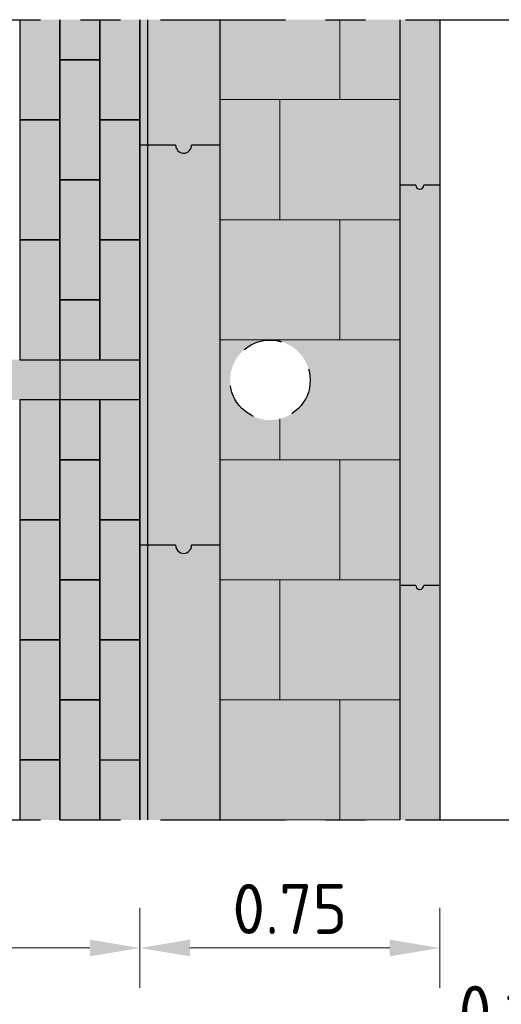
# Model space of a CAD drawing. Header units: metres. Extents: x 104013 to 108981, y 427946 to 428479.
# Tile 84 of 256: x 108737.13 to 108738.33, y 428260.95 to 428263.41. Entities that reach past the tile are written whole.
import ezdxf

# ---------------------------------------------------------------- set-up
doc = ezdxf.new("R2010")
doc.units = ezdxf.units.M
for name, pattern in [('CENTER', [2, 1.25, -0.25, 0.25, -0.25]), ('DASHED2', [0.375, 0.25, -0.125]), ('XX-AFBREEK', [7, 4, -1, 1, -1])]:
    doc.linetypes.add(name, pattern=pattern)
doc.layers.get('DefPoints').update_dxf_attribs({"color": 211, "lineweight": 18})
for name, color, linetype, lineweight in [('N-WE-IE-MEUBILAIR_WEGMEUBILAIR_LICHTMAST-SD', 251, 'Continuous', 25), ('N-WE-VH-KANTOPSLUITING_ELEMENT_INRITBAND-SD', 252, 'Continuous', 25), ('N-WE-VH-KANTVERHARDING-M', 7, 'Continuous', 18), ('N-WE-VH-VERHARDING-GD', 7, 'Continuous', 25), ('N-WE-VH-VERHARDING_TEGEL-AD-50', 252, 'Continuous', 18), ('X-XX-AL-AFBREEKLIJN-GD', 7, 'XX-AFBREEK', 25)]:
    doc.layers.add(name, color=color, linetype=linetype, lineweight=lineweight)
doc.layers.add('N-WE-VH-VERHARDING-AP_VOETPAD', color=7, linetype='Continuous', true_color=0xdbdbdb)
doc.styles.add('NLCS-ISO-M50-T25', font='NLCS-ISO.ttf', dxfattribs={"height": 0.125})
doc.dimstyles.new('NLCS-M50-T25-PIJL_l2_h1', dxfattribs={"dimscale": 0.05, "dimtxt": 2.5, "dimasz": 2.5, "dimexe": 2, "dimexo": 2, "dimgap": 0.7, "dimtad": 1, "dimzin": 0, "dimdsep": 46, "dimtxsty": 'NLCS-ISO-M50-T25', "dimcen": 2.5, "dimdle": 2, "dimclrd": 256, "dimclre": 256, "dimclrt": 256, "dimadec": 1, "dimazin": 0, "dimtfac": 1, "dimtofl": 0, "dimtmove": 1, "dimatfit": 0, "dimfxl": 2, "dimfxlon": 1, "dimtfillclr": 256, "dimtolj": 1, "dimtzin": 0, "dimlwd": 18, "dimlwe": 18, "dimarcsym": 0})

# ---------------------------------------------------------------- blocks, each defined once
blk = doc.blocks.new('*D924')
at = {"layer": 'DefPoints', "color": 0, "transparency": 16777216}
for p in [(108737.6301, 428261.8249), (108737.4301, 428261.6049), (108737.4301, 428260.499)]:
    blk.add_point(p, dxfattribs=at)
at = {"layer": 'N-WE-VH-KANTVERHARDING-M', "lineweight": 18, "transparency": 16777216}
for p, q in [((108737.4301, 428260.599), (108737.4301, 428260.399)), ((108737.6301, 428260.599), (108737.6301, 428260.399)), ((108737.3051, 428260.499), (108737.1801, 428260.499)), ((108737.6301, 428260.499), (108737.4301, 428260.499)), ((108737.5301, 428260.499), (108737.6321, 428260.159)), ((108737.7551, 428260.499), (108737.8801, 428260.499)), ((108737.6321, 428260.159), (108737.9771, 428260.159))]:
    blk.add_line(p, q, dxfattribs=at)
at = {"layer": 'N-WE-VH-KANTVERHARDING-M', "transparency": 16777216}
for points in [[(108737.3051, 428260.5198), (108737.3051, 428260.4781), (108737.4301, 428260.499)], [(108737.7551, 428260.5198), (108737.7551, 428260.4781), (108737.6301, 428260.499)]]:
    blk.add_solid(points, dxfattribs=at)
at = {"layer": 'N-WE-VH-KANTVERHARDING-M', "transparency": 16777216, "insert": (108737.8046, 428260.2565), "char_height": 0.125, "attachment_point": 5, "style": 'NLCS-ISO-M50-T25'}
blk.add_mtext('\\A1;0.20', dxfattribs=at)
blk = doc.blocks.new('*D925')
at = {"layer": 'DefPoints', "color": 0, "transparency": 16777216}
for p in [(108732.7307, 428261.6011), (108737.4301, 428261.6049), (108732.7307, 428260.499)]:
    blk.add_point(p, dxfattribs=at)
at = {"layer": 'N-WE-VH-KANTVERHARDING-M', "lineweight": 18, "transparency": 16777216}
for p, q in [((108732.7307, 428260.599), (108732.7307, 428260.399)), ((108737.4301, 428260.599), (108737.4301, 428260.399)), ((108737.3051, 428260.499), (108732.8557, 428260.499))]:
    blk.add_line(p, q, dxfattribs=at)
at = {"layer": 'N-WE-VH-KANTVERHARDING-M', "transparency": 16777216}
for points in [[(108732.8557, 428260.5198), (108732.8557, 428260.4781), (108732.7307, 428260.499)], [(108737.3051, 428260.5198), (108737.3051, 428260.4781), (108737.4301, 428260.499)]]:
    blk.add_solid(points, dxfattribs=at)
at = {"layer": 'N-WE-VH-KANTVERHARDING-M', "transparency": 16777216, "insert": (108735.0804, 428260.5965), "char_height": 0.125, "attachment_point": 5, "style": 'NLCS-ISO-M50-T25'}
blk.add_mtext('\\A1;4.70', dxfattribs=at)
blk = doc.blocks.new('*D926')
at = {"layer": 'DefPoints', "color": 0, "transparency": 16777216}
for p in [(108738.1794, 428261.6791), (108732.7307, 428261.1192), (108738.1794, 428259.9171)]:
    blk.add_point(p, dxfattribs=at)
at = {"layer": 'N-WE-VH-KANTVERHARDING-M', "lineweight": 18, "transparency": 16777216}
for p, q in [((108732.7307, 428260.0171), (108732.7307, 428259.8171)), ((108738.1794, 428260.0171), (108738.1794, 428259.8171)), ((108732.8557, 428259.9171), (108738.0544, 428259.9171))]:
    blk.add_line(p, q, dxfattribs=at)
at = {"layer": 'N-WE-VH-KANTVERHARDING-M', "transparency": 16777216}
for points in [[(108732.8557, 428259.938), (108732.8557, 428259.8963), (108732.7307, 428259.9171)], [(108738.0544, 428259.938), (108738.0544, 428259.8963), (108738.1794, 428259.9171)]]:
    blk.add_solid(points, dxfattribs=at)
at = {"layer": 'N-WE-VH-KANTVERHARDING-M', "transparency": 16777216, "insert": (108735.455, 428260.0146), "char_height": 0.125, "attachment_point": 5, "style": 'NLCS-ISO-M50-T25'}
blk.add_mtext('\\A1;5.45', dxfattribs=at)
blk = doc.blocks.new('*D920')
at = {"layer": 'DefPoints', "color": 0, "transparency": 16777216}
for p in [(108738.0794, 428261.8791), (108737.6301, 428261.8249), (108738.0794, 428260.499)]:
    blk.add_point(p, dxfattribs=at)
at = {"layer": 'N-WE-VH-KANTVERHARDING-M', "lineweight": 18, "transparency": 16777216}
for p, q in [((108737.6301, 428260.599), (108737.6301, 428260.399)), ((108738.0794, 428260.599), (108738.0794, 428260.399)), ((108737.7551, 428260.499), (108737.9544, 428260.499))]:
    blk.add_line(p, q, dxfattribs=at)
at = {"layer": 'N-WE-VH-KANTVERHARDING-M', "transparency": 16777216}
for points in [[(108737.7551, 428260.5198), (108737.7551, 428260.4781), (108737.6301, 428260.499)], [(108737.9544, 428260.5198), (108737.9544, 428260.4781), (108738.0794, 428260.499)]]:
    blk.add_solid(points, dxfattribs=at)
at = {"layer": 'N-WE-VH-KANTVERHARDING-M', "transparency": 16777216, "insert": (108737.8547, 428260.5965), "char_height": 0.125, "attachment_point": 5, "style": 'NLCS-ISO-M50-T25'}
blk.add_mtext('\\A1;0.45', dxfattribs=at)
blk = doc.blocks.new('*D921')
at = {"layer": 'DefPoints', "color": 0, "transparency": 16777216}
for p in [(108738.0794, 428261.8759), (108738.1801, 428261.8711), (108738.1801, 428260.499)]:
    blk.add_point(p, dxfattribs=at)
at = {"layer": 'N-WE-VH-KANTVERHARDING-M', "lineweight": 18, "transparency": 16777216}
for p, q in [((108738.1297, 428260.499), (108738.1958, 428260.8321)), ((108738.1958, 428260.8321), (108738.5158, 428260.8321)), ((108738.0794, 428260.599), (108738.0794, 428260.399)), ((108738.1801, 428260.599), (108738.1801, 428260.399)), ((108737.9544, 428260.499), (108737.8294, 428260.499)), ((108738.0794, 428260.499), (108738.1801, 428260.499)), ((108738.3051, 428260.499), (108738.4301, 428260.499))]:
    blk.add_line(p, q, dxfattribs=at)
at = {"layer": 'N-WE-VH-KANTVERHARDING-M', "transparency": 16777216}
for points in [[(108737.9544, 428260.5198), (108737.9544, 428260.4781), (108738.0794, 428260.499)], [(108738.3051, 428260.5198), (108738.3051, 428260.4781), (108738.1801, 428260.499)]]:
    blk.add_solid(points, dxfattribs=at)
at = {"layer": 'N-WE-VH-KANTVERHARDING-M', "transparency": 16777216, "insert": (108738.3558, 428260.9296), "char_height": 0.125, "attachment_point": 5, "style": 'NLCS-ISO-M50-T25'}
blk.add_mtext('\\A1;0.10', dxfattribs=at)
blk = doc.blocks.new('*D928')
at = {"layer": 'DefPoints', "color": 0, "transparency": 16777216}
for p in [(108737.4301, 428261.7349), (108733.0307, 428261.6211), (108737.4301, 428261.0864)]:
    blk.add_point(p, dxfattribs=at)
at = {"layer": 'N-WE-VH-KANTVERHARDING-M', "lineweight": 18, "transparency": 16777216}
for p, q in [((108733.0307, 428261.1864), (108733.0307, 428260.9864)), ((108737.4301, 428261.1864), (108737.4301, 428260.9864)), ((108733.1557, 428261.0864), (108737.3051, 428261.0864))]:
    blk.add_line(p, q, dxfattribs=at)
at = {"layer": 'N-WE-VH-KANTVERHARDING-M', "transparency": 16777216}
for points in [[(108733.1557, 428261.1072), (108733.1557, 428261.0656), (108733.0307, 428261.0864)], [(108737.3051, 428261.1072), (108737.3051, 428261.0656), (108737.4301, 428261.0864)]]:
    blk.add_solid(points, dxfattribs=at)
at = {"layer": 'N-WE-VH-KANTVERHARDING-M', "transparency": 16777216, "insert": (108735.2304, 428261.1839), "char_height": 0.125, "attachment_point": 5, "style": 'NLCS-ISO-M50-T25'}
blk.add_mtext('\\A1;4.40', dxfattribs=at)
blk = doc.blocks.new('*D929')
at = {"layer": 'DefPoints', "color": 0, "transparency": 16777216}
for p in [(108738.1794, 428261.8791), (108737.4301, 428261.7349), (108738.1794, 428261.0864)]:
    blk.add_point(p, dxfattribs=at)
at = {"layer": 'N-WE-VH-KANTVERHARDING-M', "lineweight": 18, "transparency": 16777216}
for p, q in [((108737.4301, 428261.1864), (108737.4301, 428260.9864)), ((108738.1794, 428261.1864), (108738.1794, 428260.9864)), ((108737.5551, 428261.0864), (108738.0544, 428261.0864))]:
    blk.add_line(p, q, dxfattribs=at)
at = {"layer": 'N-WE-VH-KANTVERHARDING-M', "transparency": 16777216}
for points in [[(108737.5551, 428261.1072), (108737.5551, 428261.0656), (108737.4301, 428261.0864)], [(108738.0544, 428261.1072), (108738.0544, 428261.0656), (108738.1794, 428261.0864)]]:
    blk.add_solid(points, dxfattribs=at)
at = {"layer": 'N-WE-VH-KANTVERHARDING-M', "transparency": 16777216, "insert": (108737.8047, 428261.1839), "char_height": 0.125, "attachment_point": 5, "style": 'NLCS-ISO-M50-T25'}
blk.add_mtext('\\A1;0.75', dxfattribs=at)
blk = doc.blocks.new('*D917')
at = {"layer": 'DefPoints', "color": 0, "transparency": 16777216}
for p in [(108726.7313, 428261.5215), (108738.1801, 428261.5215), (108726.7313, 428259.4251)]:
    blk.add_point(p, dxfattribs=at)
at = {"layer": 'N-WE-VH-KANTVERHARDING-M', "lineweight": 18, "transparency": 16777216}
for p, q in [((108726.7313, 428259.5251), (108726.7313, 428259.3251)), ((108738.1801, 428259.5251), (108738.1801, 428259.3251)), ((108738.0551, 428259.4251), (108726.8563, 428259.4251))]:
    blk.add_line(p, q, dxfattribs=at)
at = {"layer": 'N-WE-VH-KANTVERHARDING-M', "transparency": 16777216}
for points in [[(108726.8563, 428259.4459), (108726.8563, 428259.4043), (108726.7313, 428259.4251)], [(108738.0551, 428259.4459), (108738.0551, 428259.4043), (108738.1801, 428259.4251)]]:
    blk.add_solid(points, dxfattribs=at)
at = {"layer": 'N-WE-VH-KANTVERHARDING-M', "transparency": 16777216, "insert": (108732.4557, 428259.5226), "char_height": 0.125, "attachment_point": 5, "style": 'NLCS-ISO-M50-T25'}
blk.add_mtext('\\A1;11.45', dxfattribs=at)

msp = doc.modelspace()

# ---------------------------------------------------------------- hatches: boundary and pattern name
at = {"layer": 'N-WE-VH-KANTOPSLUITING_ELEMENT_INRITBAND-SD'}
h = msp.add_hatch(color=253, dxfattribs=at)
h.dxf.hatch_style = 1
h.paths.add_polyline_path([(108737.6294, 428261.4062), (108737.6294, 428263.4062), (108737.4294, 428263.4062), (108737.4294, 428261.4062)])
h = msp.add_hatch(color=253, dxfattribs=at)
h.dxf.hatch_style = 1
h.paths.add_polyline_path([(108738.0794, 428261.4062), (108738.0794, 428263.4062), (108738.1794, 428263.4062), (108738.1794, 428261.4062)])
at = {"layer": 'N-WE-VH-VERHARDING-AP_VOETPAD'}
h = msp.add_hatch(color=256, dxfattribs=at)
h.paths.add_polyline_path([(108737.4297, 428263.1562), (108737.3297, 428263.1562), (108737.3297, 428263.0062), (108737.3297, 428262.8562), (108737.4297, 428262.8562)])
h.paths.add_polyline_path([(108737.3297, 428263.3062), (108737.2297, 428263.3062), (108737.2297, 428263.1562), (108737.2297, 428263.0062), (108737.3297, 428263.0062)])
h.paths.add_polyline_path([(108737.2297, 428263.1562), (108737.1297, 428263.1562), (108737.1297, 428262.8562), (108737.2297, 428262.8562)])
h.paths.add_polyline_path([(108737.2297, 428263.4062), (108737.1297, 428263.4062), (108737.1297, 428263.1562), (108737.2297, 428263.1562)])
h.paths.add_polyline_path([(108737.3297, 428263.4062), (108737.2297, 428263.4062), (108737.2297, 428263.3062), (108737.3297, 428263.3062)])
h.paths.add_polyline_path([(108737.4297, 428263.4062), (108737.3297, 428263.4062), (108737.3297, 428263.3062), (108737.3297, 428263.1562), (108737.4297, 428263.1562)])
h = msp.add_hatch(color=256, dxfattribs=at)
edge = h.paths.add_edge_path()
edge.add_arc((108737.7555, 428262.5055), 0.1, 0, 360)
h.paths.add_polyline_path([(108737.6294, 428263.4062), (108738.0791, 428263.4062), (108738.0794, 428261.4062), (108737.6294, 428261.4062)])
h = msp.add_hatch(color=256, dxfattribs=at)
h.paths.add_polyline_path([(108737.2297, 428262.8562), (108737.1297, 428262.8562), (108737.1297, 428262.5562), (108737.2297, 428262.5562)])
h.paths.add_polyline_path([(108737.3297, 428263.0062), (108737.2297, 428263.0062), (108737.2297, 428262.7062), (108737.3297, 428262.7062)])
h.paths.add_polyline_path([(108737.3297, 428262.7062), (108737.2297, 428262.7062), (108737.2297, 428262.5562), (108737.3297, 428262.5562)])
msp.add_hatch(color=256, dxfattribs=at).paths.add_polyline_path([(108737.4297, 428262.8562), (108737.3297, 428262.8562), (108737.3297, 428262.5562), (108737.4297, 428262.5562)])
at = {"layer": 'N-WE-VH-VERHARDING-AP_VOETPAD', "true_color": 0xffffff}
h = msp.add_hatch(color=7, dxfattribs=at)
h.dxf.hatch_style = 1
h.paths.add_polyline_path([(108737.2297, 428262.5562), (108737.0297, 428262.5562), (108737.0297, 428262.4562), (108737.2297, 428262.4562)])
at = {"layer": 'N-WE-VH-VERHARDING-AP_VOETPAD'}
h = msp.add_hatch(color=256, dxfattribs=at)
h.dxf.hatch_style = 1
h.paths.add_polyline_path([(108737.4297, 428262.5562), (108737.2297, 428262.5562), (108737.2297, 428262.4562), (108737.4297, 428262.4562)])
h = msp.add_hatch(color=256, dxfattribs=at)
h.paths.add_polyline_path([(108737.2297, 428262.3062), (108737.2297, 428262.4562), (108737.1297, 428262.4562), (108737.1297, 428262.3062), (108737.1297, 428262.1562), (108737.2297, 428262.1562)])
h.paths.add_polyline_path([(108737.3297, 428262.4562), (108737.2297, 428262.4562), (108737.2297, 428262.3062), (108737.3297, 428262.3062)])
h.paths.add_polyline_path([(108737.4297, 428262.4562), (108737.3297, 428262.4562), (108737.3297, 428262.3062), (108737.3297, 428262.1562), (108737.4297, 428262.1562)])
h.paths.add_polyline_path([(108737.3297, 428262.1562), (108737.3297, 428262.3062), (108737.2297, 428262.3062), (108737.2297, 428262.0062), (108737.3297, 428262.0062)])
h.paths.add_polyline_path([(108737.2297, 428262.1562), (108737.1297, 428262.1562), (108737.1297, 428261.8562), (108737.2297, 428261.8562), (108737.2297, 428262.0062)])
h.paths.add_polyline_path([(108737.3297, 428262.0062), (108737.2297, 428262.0062), (108737.2297, 428261.7062), (108737.3297, 428261.7062), (108737.3297, 428261.8562)])
h.paths.add_polyline_path([(108737.4297, 428262.1562), (108737.3297, 428262.1562), (108737.3297, 428261.8562), (108737.4297, 428261.8562)])
h.paths.add_polyline_path([(108737.4297, 428261.8562), (108737.3297, 428261.8562), (108737.3297, 428261.5562), (108737.4297, 428261.5562)])
h.paths.add_polyline_path([(108737.4297, 428261.5562), (108737.3297, 428261.5562), (108737.3297, 428261.4062), (108737.4297, 428261.4062)])
h.paths.add_polyline_path([(108737.3297, 428261.5562), (108737.3297, 428261.7062), (108737.2297, 428261.7062), (108737.2297, 428261.4062), (108737.3297, 428261.4062)])
h = msp.add_hatch(color=256, dxfattribs=at)
h.paths.add_polyline_path([(108737.2297, 428261.5562), (108737.1297, 428261.5562), (108737.1297, 428261.4062), (108737.2297, 428261.4062)])
h.paths.add_polyline_path([(108737.2297, 428261.7062), (108737.2297, 428261.8562), (108737.1297, 428261.8562), (108737.1297, 428261.5562), (108737.2297, 428261.5562)])
at = {"layer": 'N-WE-VH-VERHARDING_TEGEL-AD-50'}
h = msp.add_hatch(dxfattribs=at)
h.set_pattern_fill('AVH-TEGEL_300X300_HALFST', color=256, angle=90, pattern_type=2)
h.set_pattern_definition([(90, (108739.72937, 428261.4062), (-0.15, 0.3), [0.3, -0.3]), (180, (108739.72937, 428261.4062), (-4e-17, -0.3), [])])
edge = h.paths.add_edge_path()
edge.add_arc((108737.7555, 428262.5055), 0.1, 0, 360)
h.paths.add_polyline_path([(108737.6294, 428261.4062), (108738.0794, 428261.4062), (108738.0794, 428263.4062), (108737.6294, 428263.4062)])

# ---------------------------------------------------------------- linework, layer by layer
at = {"layer": 'N-WE-IE-MEUBILAIR_WEGMEUBILAIR_LICHTMAST-SD', "linetype": 'DASHED2', "ltscale": 0.2}
msp.add_circle((108737.7555, 428262.5055), 0.1, dxfattribs=at)
at = {"layer": 'N-WE-VH-VERHARDING-AP_VOETPAD', "flags": 128}
msp.add_lwpolyline([(108738.1794, 428263.4062), (108738.1794, 428261.4062)], dxfattribs=at)
at = {"layer": 'N-WE-VH-VERHARDING-GD'}
for points in [[(108737.1297, 428263.4062), (108737.1297, 428263.1562), (108737.2297, 428263.1562), (108737.2297, 428263.4062)], [(108737.2297, 428263.4062), (108737.2297, 428263.3062), (108737.3297, 428263.3062), (108737.3297, 428263.4062)], [(108737.3297, 428263.4062), (108737.3297, 428263.1562), (108737.4297, 428263.1562), (108737.4297, 428263.4062)], [(108737.5194, 428263.0926), (108737.4294, 428263.0926)], [(108737.6294, 428263.0926), (108737.5594, 428263.0926)], [(108738.1194, 428262.9926), (108738.0794, 428262.9926)], [(108738.1794, 428262.9926), (108738.1394, 428262.9926)], [(108737.2297, 428262.5562), (108737.2297, 428262.4562)], [(108737.5194, 428262.0926), (108737.4294, 428262.0926)], [(108737.6294, 428262.0926), (108737.5594, 428262.0926)], [(108738.1194, 428261.9926), (108738.0794, 428261.9926)], [(108738.1794, 428261.9926), (108738.1394, 428261.9926)], [(108737.2297, 428261.4062), (108737.2297, 428261.5562), (108737.1297, 428261.5562), (108737.1297, 428261.4062)], [(108737.2297, 428261.4062), (108737.2297, 428261.5562)], [(108737.3297, 428261.5562), (108737.3297, 428261.4062)]]:
    msp.add_lwpolyline(points, dxfattribs=at)
at = {"layer": 'N-WE-VH-VERHARDING-GD', "flags": 128}
for points in [[(108737.4294, 428263.4062), (108737.4294, 428261.4062)], [(108737.4297, 428263.4062), (108737.4297, 428261.4062)], [(108737.4297, 428263.4062), (108737.4297, 428261.4062)], [(108737.4494, 428263.4062), (108737.4494, 428261.4062)], [(108737.6294, 428263.4062), (108737.6294, 428261.4062)], [(108737.6294, 428263.4062), (108737.6294, 428261.4062)], [(108738.0794, 428263.4062), (108738.0794, 428261.4062)], [(108738.1794, 428263.4062), (108738.1794, 428261.4062)]]:
    msp.add_lwpolyline(points, dxfattribs=at)
at = {"layer": 'N-WE-VH-VERHARDING-GD'}
for points in [[(108737.2297, 428263.0062), (108737.3297, 428263.0062), (108737.3297, 428263.3062), (108737.2297, 428263.3062)], [(108737.1297, 428262.8562), (108737.2297, 428262.8562), (108737.2297, 428263.1562), (108737.1297, 428263.1562)], [(108737.3297, 428262.8562), (108737.4297, 428262.8562), (108737.4297, 428263.1562), (108737.3297, 428263.1562)], [(108737.2297, 428262.7062), (108737.3297, 428262.7062), (108737.3297, 428263.0062), (108737.2297, 428263.0062)], [(108737.1297, 428262.5562), (108737.2297, 428262.5562), (108737.2297, 428262.8562), (108737.1297, 428262.8562)], [(108737.3297, 428262.5562), (108737.4297, 428262.5562), (108737.4297, 428262.8562), (108737.3297, 428262.8562)], [(108737.2297, 428262.5562), (108737.3297, 428262.5562), (108737.3297, 428262.7062), (108737.2297, 428262.7062)], [(108737.1297, 428262.1562), (108737.2297, 428262.1562), (108737.2297, 428262.4562), (108737.1297, 428262.4562)], [(108737.2297, 428262.3062), (108737.3297, 428262.3062), (108737.3297, 428262.4562), (108737.2297, 428262.4562)], [(108737.3297, 428262.1562), (108737.4297, 428262.1562), (108737.4297, 428262.4562), (108737.3297, 428262.4562)], [(108737.2297, 428262.0062), (108737.3297, 428262.0062), (108737.3297, 428262.3062), (108737.2297, 428262.3062)], [(108737.1297, 428261.8562), (108737.2297, 428261.8562), (108737.2297, 428262.1562), (108737.1297, 428262.1562)], [(108737.3297, 428261.8562), (108737.4297, 428261.8562), (108737.4297, 428262.1562), (108737.3297, 428262.1562)], [(108737.2297, 428261.7062), (108737.3297, 428261.7062), (108737.3297, 428262.0062), (108737.2297, 428262.0062)], [(108737.1297, 428261.5562), (108737.2297, 428261.5562), (108737.2297, 428261.8562), (108737.1297, 428261.8562)], [(108737.3297, 428261.5562), (108737.4297, 428261.5562), (108737.4297, 428261.8562), (108737.3297, 428261.8562)], [(108737.2297, 428261.4062), (108737.3297, 428261.4062), (108737.3297, 428261.7062), (108737.2297, 428261.7062)]]:
    msp.add_lwpolyline(points, close=True, dxfattribs=at)
for centre, radius in [((108737.5394, 428263.0926), 0.02), ((108738.1294, 428262.9926), 0.01), ((108737.5394, 428262.0926), 0.02), ((108738.1294, 428261.9926), 0.01)]:
    msp.add_arc(centre, radius, 180, 0, dxfattribs=at)
at = {"layer": 'X-XX-AL-AFBREEKLIJN-GD', "linetype": 'CENTER', "ltscale": 0.25}
for points in [[(108725.2313, 428263.4062), (108739.6794, 428263.4062)], [(108725.2313, 428261.4062), (108739.6794, 428261.4062)]]:
    msp.add_lwpolyline(points, dxfattribs=at)

# ---------------------------------------------------------------- dimensions: what is measured, and where the dimension line sits
at = {"layer": 'N-WE-VH-KANTVERHARDING-M'}
for base, p1, p2, picture, middle in [((108738.1794, 428261.0864), (108737.4301, 428261.7349), (108738.1794, 428261.8791), '*D929', (108737.8047, 428261.1839)), ((108737.4301, 428261.0864), (108733.0307, 428261.6211), (108737.4301, 428261.7349), '*D928', (108735.2304, 428261.1839))]:
    dim = msp.add_linear_dim(base=base, p1=p1, p2=p2, angle=180, dimstyle='NLCS-M50-T25-PIJL_l2_h1', dxfattribs=at)
    dim.commit()
    dim.dimension.update_dxf_attribs({"geometry": picture, "text_midpoint": middle})
for base, p1, p2, picture, middle in [((108738.0794, 428260.499), (108737.6301, 428261.8249), (108738.0794, 428261.8791), '*D920', (108737.8547, 428260.499)), ((108738.1801, 428260.499), (108738.0794, 428261.8759), (108738.1801, 428261.8711), '*D921', (108738.2308, 428260.8321))]:
    dim = msp.add_linear_dim(base=base, p1=p1, p2=p2, dimstyle='NLCS-M50-T25-PIJL_l2_h1', dxfattribs=at)
    dim.commit()
    dim.dimension.update_dxf_attribs({"geometry": picture, "text_midpoint": middle, "dimtype": 160})
for base, p1, p2, picture, middle in [((108737.4301, 428260.499), (108737.6301, 428261.8249), (108737.4301, 428261.6049), '*D924', (108737.6671, 428260.2565)), ((108738.1794, 428259.9171), (108732.7307, 428261.1192), (108738.1794, 428261.6791), '*D926', (108735.455, 428260.0146)), ((108732.7307, 428260.499), (108737.4301, 428261.6049), (108732.7307, 428261.6011), '*D925', (108735.0804, 428260.5965))]:
    dim = msp.add_linear_dim(base=base, p1=p1, p2=p2, dimstyle='NLCS-M50-T25-PIJL_l2_h1', dxfattribs=at)
    dim.commit()
    dim.dimension.update_dxf_attribs({"geometry": picture, "text_midpoint": middle})
dim = msp.add_aligned_dim(p1=(108738.1801, 428261.5215), p2=(108726.7313, 428261.5215), distance=2.0964, dimstyle='NLCS-M50-T25-PIJL_l2_h1', dxfattribs=at)
dim.commit()
dim.dimension.update_dxf_attribs({"geometry": '*D917', "text_midpoint": (108732.4557, 428259.5226)})

doc.saveas('drawing.dxf')
